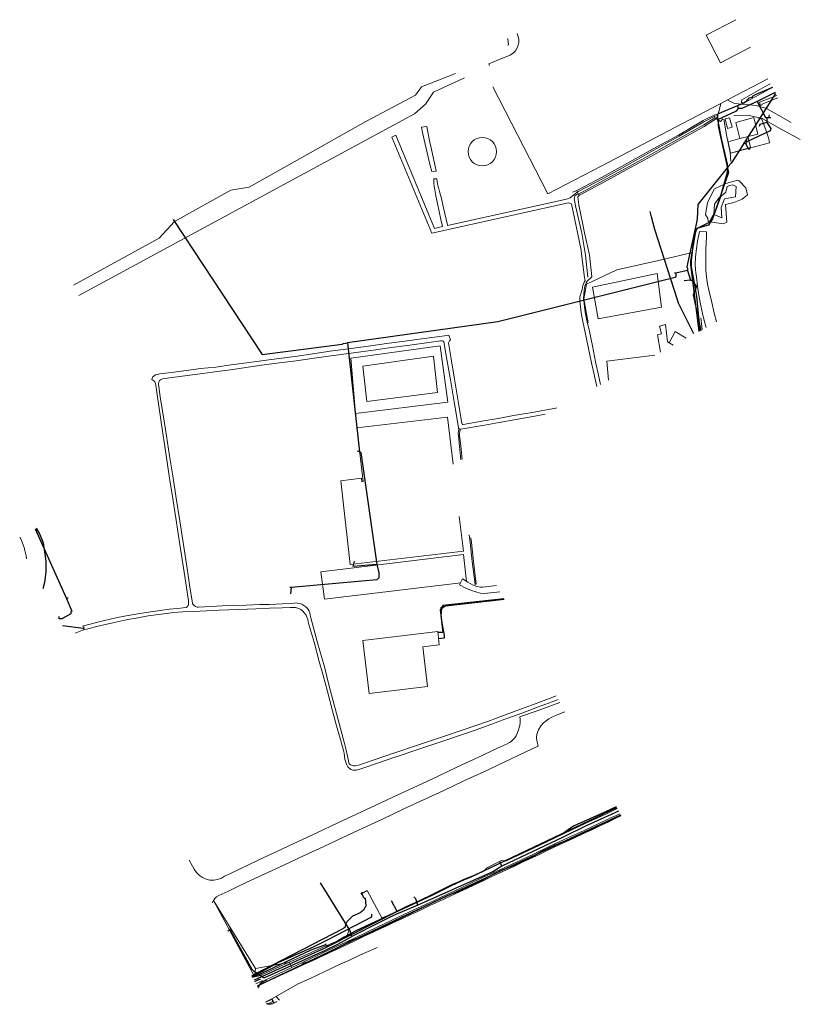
# Model space of a CAD drawing. Extents: x 81627 to 82001, y 447380 to 447852.
import ezdxf

# ---------------------------------------------------------------- set-up
doc = ezdxf.new("R2010")
doc.units = 0
doc.linetypes.add('TAUW_GELEIDEBAND', pattern=[0.338334, 0.088334, -0.0625, 0.0625, -0.0625, 0, -0.0625])
doc.layers.get('0').update_dxf_attribs({"linetype": 'CONTINUOUS'})
for name, color, linetype, lineweight in [('CI_B_-_EB00--E-_betonaanzicht 35', 8, 'CONTINUOUS', 18), ('CI_B_-_EQ06----_beschoeiing', 8, 'Tauw_Beschoeiing_Kunststof', 18), ('CI_B_-_ET02----_hekwerk', 8, 'Tauw_Hekwerk', 18), ('CI_B_-_EV00----_Geleidebanden_50-200', 8, 'TAUW_GELEIDEBAND', 18), ('CI_B_-_EV01----_kant rijbaan gv asfalt', 8, 'CONTINUOUS', 18), ('CI_B_-_EW00----_kant water', 8, 'CONTINUOUS', 18), ('CI_B_-_EW09----_taludlijnen', 8, 'CONTINUOUS', 18), ('XX_B_-_EB019---_terrein', 8, 'CONTINUOUS', 18), ('XX_B_-_EB02----_bijgebouw', 6, 'CONTINUOUS', 18), ('XX_B_-_EB03----_overige opstal', 6, 'CONTINUOUS', 18), ('XX_B_-_EB04----_kunstwerk', 6, 'CONTINUOUS', 18), ('XX_B_-_ET07----_sloot greppel', 8, 'CONTINUOUS', 18), ('XX_B_-_ET09----_insteek sloot', 8, 'CONTINUOUS', 18), ('XX_B_-_EV01----_kant gesloten verharding', 8, 'CONTINUOUS', 18), ('XX_B_-_EV02----_kant open verharding', 8, 'CONTINUOUS', 18), ('XX_B_-_EW00----_kant water', 8, 'CONTINUOUS', 18)]:
    doc.layers.add(name, color=color, linetype=linetype, lineweight=lineweight)
for name, color, linetype in [('datatransport_cif_0000585322', 3, 'Tauw_Telecommunicatie_Cai'), ('datatransport_KPN_0000546663', 3, 'Tauw_Telecommunicatie_Cai'), ('gas hoge druk_westlandinfra_0000580162', 2, 'Tauw_Gas_Hogedruk'), ('laagspanning_westlandinfra_0000580162', 1, 'Tauw_Elektra_Laagspanning'), ('riool onder druk_Gemeente Midden-Delfland_0000578531', 6, 'CONTINUOUS'), ('riool vrijverval_Gemeente Midden-Delfland_0000578531', 4, 'CONTINUOUS'), ('water_Evides_0000577079', 5, 'Tauw_Water')]:
    doc.layers.add(name, color=color, linetype=linetype)
doc.linetypes.add('Tauw_Beschoeiing_Kunststof', pattern='A,8,-1,[47,tcb_ltype.shx,S=1,R=0,X=0,Y=0],-1', length=10)
doc.linetypes.add('Tauw_Elektra_Laagspanning', pattern='A,4,-5,[155,tcb_ltype.shx,S=1,R=0,X=-2.5,Y=1],4', length=13)
doc.linetypes.add('Tauw_Gas_Hogedruk', pattern='A,4,-5,[133,tcb_ltype.shx,S=0.5,R=0,X=-3.5,Y=0],-3,[133,tcb_ltype.shx,S=0.5,R=0,X=-3.5,Y=0],-3,[133,tcb_ltype.shx,S=0.5,R=0,X=-3.5,Y=0],5', length=20)
doc.linetypes.add('Tauw_Hekwerk', pattern='A,9,-2.5,[150,tcb_ltype.shx,S=0.75,R=0,X=0,Y=0],-2.5', length=14)
doc.linetypes.add('Tauw_Telecommunicatie_Cai', pattern='A,4,-5,[142,tcb_ltype.shx,S=1,R=0,X=-3,Y=0.5],-2,[142,tcb_ltype.shx,S=1,R=0,X=-3,Y=0.5],4', length=15)
doc.linetypes.add('Tauw_Water', pattern='A,4,-5,[139,tcb_ltype.shx,S=0.5,R=0,X=-3.5,Y=0],4', length=13)

# ---------------------------------------------------------------- blocks, each defined once
blk = doc.blocks.new('sit_bs_bestaand-werkelijk-17-9-2013_con_projectcopy')
at = {"layer": 'CI_B_-_EB00--E-_betonaanzicht 35'}
for p, q in [((81739.86, 447389.49), (81742.72, 447390.83)), ((81740.43, 447388.43), (81743.45, 447389.84)), ((81742.92, 447390.81), (81742.72, 447390.83)), ((81743.45, 447389.84), (81742.92, 447390.81)), ((81743.07, 447390.55), (81744.89, 447391.4)), ((81743.19, 447390.33), (81745, 447391.18)), ((81745, 447391.18), (81744.89, 447391.4)), ((81744.62, 447380.67), (81747.63, 447382.09)), ((81745.19, 447379.62), (81747.93, 447380.9)), ((81747.62, 447381.48), (81747.9, 447381.6)), ((81747.62, 447381.48), (81748.36, 447380.11)), ((81747.63, 447382.09), (81748.63, 447380.25))]:
    blk.add_line(p, q, dxfattribs=at)
at = {"layer": 'CI_B_-_EQ06----_beschoeiing'}
for points in [[(81814.41, 447422.83), (81818.49, 447424.65), (81823.62, 447427.14), (81827.48, 447428.88), (81833.04, 447431.54), (81839.16, 447434.33), (81844.09, 447436.64), (81849.73, 447439.33), (81852.35, 447440.5), (81856.46, 447442.47), (81859.96, 447444.08), (81863.48, 447445.7), (81867.99, 447447.86), (81874.35, 447450.85), (81878.91, 447452.97), (81885.65, 447456.18), (81892.34, 447459.34), (81896.96, 447461.45), (81900.96, 447463.32), (81904.76, 447465.14), (81908.74, 447467), (81912.44, 447468.84), (81914.86, 447469.99)], [(81814.41, 447422.83), (81809.77, 447420.62), (81805.84, 447418.8), (81803.24, 447417.58), (81799.69, 447415.91), (81796.02, 447414.22), (81791.76, 447412.21), (81787.62, 447410.19), (81783.92, 447408.42), (81780.83, 447406.95), (81776.45, 447404.91), (81772.39, 447403.1), (81768.26, 447401.18), (81764.02, 447399.16), (81760.4, 447397.52), (81757.05, 447396.05)], [(81757.05, 447396.05), (81743.52, 447389.71), (81740.5, 447388.3)], [(81760.17, 447389.42), (81747.56, 447382.22), (81747.56, 447382.22), (81744.55, 447380.81)]]:
    blk.add_lwpolyline(points, dxfattribs=at)
at = {"layer": 'CI_B_-_ET02----_hekwerk'}
for p, q in [((81966.28, 447813.39), (81985.25, 447823.3)), ((81962.47, 447811.39), (81966.28, 447813.39)), ((81937.7, 447798.39), (81962.47, 447811.39)), ((81905.75, 447781.66), (81937.7, 447798.39)), ((81879.83, 447768.17), (81905.75, 447781.66))]:
    blk.add_line(p, q, dxfattribs=at)
for points in [[(81879.83, 447768.17), (81853.47, 447819.56)], [(81967.55, 447783.8), (81967.32, 447788.03), (81965.54, 447796.49), (81964.21, 447804.04)], [(81980.48, 447804.68), (81982.45, 447804.09), (81984.46, 447798.42), (81985.78, 447794.58), (81986.09, 447792.76), (81969.39, 447788.19)]]:
    blk.add_lwpolyline(points, dxfattribs=at)
at = {"layer": 'CI_B_-_EV00----_Geleidebanden_50-200'}
blk.add_line((81748.11, 447380.1), (81749.8, 447380.89), dxfattribs=at)
for start, end in [(125.4774, 162.5746), (254.1507, 286.28)]:
    blk.add_arc((81746.51, 447385.68), 5.8, start, end, dxfattribs=at)
at = {"layer": 'CI_B_-_EV01----_kant rijbaan gv asfalt'}
for points in [[(81757.04, 447397.27), (81759.47, 447398.42), (81769.26, 447402.95), (81777.1, 447406.66), (81785.77, 447410.74), (81793.99, 447414.65), (81805.01, 447419.93), (81813.51, 447423.88), (81822.85, 447428.29), (81831.04, 447432.12), (81837.95, 447435.33)], [(81755.86, 447399.81), (81760.54, 447401.87), (81773.91, 447407.83), (81782.2, 447411.41), (81783.07, 447412.09), (81783.53, 447412.67), (81783.92, 447413.35), (81784.15, 447414.01), (81784.31, 447414.74), (81784.35, 447415.48), (81784.25, 447416.07)]]:
    blk.add_lwpolyline(points, dxfattribs=at)
at = {"layer": 'CI_B_-_EW00----_kant water'}
for points in [[(81782.56, 447497.02), (81782.76, 447496.26), (81783.08, 447495.19), (81783.41, 447494.37), (81783.88, 447493.47), (81785.29, 447492.27), (81786.39, 447491.91), (81787.97, 447491.9), (81789.64, 447492.44), (81792.96, 447493.56), (81806.5, 447498.1), (81806.57, 447498.12), (81818.03, 447501.97), (81830.44, 447506.11), (81839.84, 447509.28), (81845.01, 447511.03), (81852.55, 447513.73), (81859.22, 447516.3), (81867.85, 447519.44), (81874.91, 447522.04), (81883.7, 447525.34)], [(81783.08, 447495.19), (81783.41, 447494.37), (81783.88, 447493.47), (81785.29, 447492.27), (81786.39, 447491.91), (81787.97, 447491.9), (81789.64, 447492.44), (81792.96, 447493.56), (81806.5, 447498.1), (81806.57, 447498.12), (81818.03, 447501.97), (81830.44, 447506.11), (81839.84, 447509.28), (81845.01, 447511.03), (81852.55, 447513.73), (81859.22, 447516.3), (81867.85, 447519.44), (81874.91, 447522.04), (81883.7, 447525.34), (81884.77, 447525.74)], [(81883.81, 447527.51), (81883, 447527.21), (81874.21, 447523.91), (81867.16, 447521.32), (81858.52, 447518.17), (81851.85, 447515.61), (81844.35, 447512.92), (81839.2, 447511.17), (81829.8, 447508.01), (81817.4, 447503.87), (81805.93, 447500.02), (81805.87, 447500), (81792.32, 447495.46), (81789.01, 447494.34), (81787.66, 447493.9), (81786.72, 447493.91), (81785.99, 447494.15), (81785.2, 447494.48), (81784.62, 447494.97)], [(81805.93, 447500.02), (81817.4, 447503.87), (81829.8, 447508.01), (81839.2, 447511.17), (81844.35, 447512.92), (81851.85, 447515.61), (81858.52, 447518.17), (81867.16, 447521.32), (81874.21, 447523.91), (81883, 447527.21), (81883.81, 447527.51)], [(81883.7, 447525.34), (81884.77, 447525.74)]]:
    blk.add_lwpolyline(points, dxfattribs=at)
at = {"layer": 'CI_B_-_EW09----_taludlijnen'}
for p, q in [((81739.63, 447396.79), (81739.21, 447392.89)), ((81751.21, 447381.64), (81749.49, 447383.32))]:
    blk.add_line(p, q, dxfattribs=at)
for points in [[(81964.97, 447763.06), (81965.6, 447754.7), (81963.85, 447753.8), (81956.66, 447754.93), (81956.51, 447756.53), (81955.42, 447758.17), (81956.36, 447764.15), (81959.77, 447770.59), (81965.16, 447773.19), (81970.86, 447774.74), (81971.5, 447774.45), (81974.7, 447771.14), (81975.53, 447767.71), (81972.93, 447765.72), (81968.97, 447764.08)], [(81962.91, 447761.71), (81964.49, 447765.84), (81969.79, 447766.83), (81970.17, 447771.77), (81968.5, 447772.56), (81967.17, 447772.21), (81965.74, 447771.76), (81965.21, 447769.05), (81961.84, 447766.2), (81959.77, 447763.2), (81959.36, 447758.32), (81963.19, 447756.7)]]:
    blk.add_lwpolyline(points, close=True, dxfattribs=at)
for points in [[(81719.48, 447429.43), (81739.21, 447392.89)], [(81719.48, 447429.43), (81739.63, 447396.79), (81755.63, 447399.7)], [(81760.17, 447389.42), (81761.21, 447389.9), (81765.86, 447392.06), (81772.52, 447395.22), (81780.27, 447398.85), (81784.41, 447400.67), (81790.07, 447403.36), (81797.34, 447406.59), (81797.97, 447406.88)]]:
    blk.add_lwpolyline(points, dxfattribs=at)
at = {"layer": 'XX_B_-_EB019---_terrein'}
for points in [[(81899.14, 447706.32), (81897.12, 447717.93), (81898.41, 447724.86), (81912.87, 447731.77), (81934.28, 447736.64), (81949.2, 447740.14)], [(81953.85, 447703.17), (81953.21, 447708.71)], [(81933.77, 447692.33), (81932.48, 447700.65), (81934.33, 447701.16), (81933.44, 447704.77), (81936.21, 447705.55), (81937.24, 447697.28), (81939.86, 447695.62)], [(81931.07, 447690.87), (81908.13, 447688), (81908.91, 447678.91)], [(81771.03, 447587.02), (81839.46, 447595.26), (81840.82, 447582.4)], [(81771.03, 447587.02), (81772.71, 447573.87), (81838.04, 447581.76)]]:
    blk.add_lwpolyline(points, dxfattribs=at)
for points in [[(81901.3, 447723.5), (81932.29, 447729.96), (81934.26, 447713.96), (81904.02, 447708.26)], [(81787.57, 447662.96), (81831.89, 447668.41), (81828.25, 447695.35), (81785.3, 447689.51)], [(81791.14, 447685.63), (81824.94, 447690.33), (81826.85, 447672.94), (81793.05, 447668.62)]]:
    blk.add_lwpolyline(points, close=True, dxfattribs=at)
at = {"layer": 'XX_B_-_EB02----_bijgebouw'}
for points in [[(81969.91, 447851.73), (81955.81, 447844.33), (81962.66, 447831.08), (81976.99, 447838.6)], [(81971.89, 447794.83), (81966.27, 447793.24), (81967.42, 447787.76), (81977.06, 447790.39), (81975.79, 447795.68)], [(81939.86, 447695.62), (81938.08, 447696.75), (81940.88, 447702.16), (81946.2, 447699.04)]]:
    blk.add_lwpolyline(points, dxfattribs=at)
for points in [[(81968.29, 447800.14), (81966.99, 447804.6), (81964.88, 447804.12), (81965.98, 447799.61)], [(81971.91, 447794.74), (81969.99, 447802.47), (81978.65, 447804.77), (81980.46, 447796.81)]]:
    blk.add_lwpolyline(points, close=True, dxfattribs=at)
blk.add_circle((81848.39, 447788.46), 6.82, dxfattribs=at)
at = {"layer": 'XX_B_-_EB03----_overige opstal'}
for points in [[(81834.4, 447638.68), (81831.75, 447661.1), (81788.29, 447655.97), (81791.31, 447630.25), (81790.62, 447630.15), (81790.4, 447631.85), (81780.49, 447630.62), (81785.04, 447590.57), (81839.32, 447596.93)], [(81839.32, 447596.93), (81837.36, 447613.55)], [(81827.76, 447551.99), (81827.09, 447558.36), (81791.09, 447554.12), (81794.22, 447528.69), (81822.12, 447532.04), (81819.87, 447551.08), (81827.76, 447551.99)]]:
    blk.add_lwpolyline(points, dxfattribs=at)
at = {"layer": 'XX_B_-_EB04----_kunstwerk'}
blk.add_lwpolyline([(81893.79, 447769.3), (81894.02, 447768.87), (81894.2, 447768.33), (81894.53, 447767.77)], dxfattribs=at)
at = {"layer": 'XX_B_-_ET07----_sloot greppel'}
for points in [[(81896.26, 447722.29), (81896.68, 447724.29), (81897.3, 447725.87), (81897.66, 447726.72), (81897.47, 447728.12)], [(81897.24, 447722.09), (81897.64, 447724.01), (81898.22, 447725.49), (81898.62, 447726.42), (81900.95, 447728.45)], [(81838.17, 447640.72), (81837.45, 447647.14), (81836.91, 447652.41), (81836.88, 447653.38), (81836.97, 447654.44), (81837.15, 447655.23), (81837.22, 447655.68)], [(81837.78, 447655.41), (81837.73, 447655.11), (81837.57, 447654.34), (81837.48, 447653.36), (81837.51, 447652.45), (81838.05, 447647.2), (81838.74, 447641.03)], [(81842.9, 447603.29), (81843.15, 447601.08), (81844.22, 447591.95), (81845.51, 447581.02), (81844.91, 447580.94), (81843.62, 447591.89), (81842.55, 447601.02), (81842.14, 447604.71)]]:
    blk.add_lwpolyline(points, dxfattribs=at)
at = {"layer": 'XX_B_-_ET09----_insteek sloot'}
for points in [[(81792.5, 447802.88), (81816.29, 447815.53), (81819.3, 447819.58), (81835.56, 447825.94)], [(81798.2, 447797.03), (81815.83, 447806.58), (81821.09, 447811.21), (81825.01, 447816.95), (81839.82, 447823.91)], [(81987.41, 447819.3), (81986.21, 447818.64), (81973.89, 447811.91), (81972.78, 447812.05), (81972.66, 447812.21), (81972.78, 447813.31), (81984.11, 447819.62), (81986.51, 447820.97)], [(81792.5, 447802.88), (81736.54, 447771.46), (81727.9, 447769.98), (81700.82, 447754.93), (81693.45, 447747.03), (81652.31, 447724.48)], [(81891.7, 447768.97), (81893.75, 447769.78), (81905.8, 447776.16), (81916.64, 447782.06), (81928.59, 447788.78), (81942.42, 447796.43), (81954.35, 447803.33), (81959.86, 447806.05), (81960.85, 447806.12), (81961.23, 447805.33), (81960.21, 447804.01), (81954.85, 447800.5), (81942.09, 447793.56), (81929.54, 447786.35), (81917.69, 447779.95), (81905.21, 447773.09), (81895.06, 447767.63), (81894.14, 447766.73), (81894.73, 447763), (81897.36, 447749.6), (81899.73, 447738.97), (81900.95, 447728.45)], [(81655.01, 447719.46), (81798.2, 447797.03)], [(81829.35, 447752.52), (81825.43, 447751.65), (81806.86, 447796.28), (81805.03, 447795.48), (81824.23, 447749.33), (81889.7, 447763.89), (81891.12, 447763.38), (81895.71, 447741.94), (81897.47, 447728.12)], [(81888.85, 447765.74), (81831.72, 447753.04)], [(81699.78, 447623.11), (81698.43, 447631.95), (81696.69, 447643.82), (81694.63, 447657.57), (81692.36, 447673.07), (81691.89, 447676.25), (81691.74, 447677.27), (81691.34, 447678.03), (81690.88, 447678.59), (81690.38, 447678.92), (81689.87, 447679.18), (81690.02, 447679.76), (81690.35, 447680.45), (81691.02, 447680.97), (81691.7, 447681.48), (81692.44, 447681.68), (81693.79, 447681.85), (81700.68, 447682.75), (81707.72, 447683.69), (81713.23, 447684.43), (81720.57, 447685.19), (81727.92, 447686.26), (81735.34, 447687.17), (81740.32, 447687.81), (81745.99, 447688.61), (81752.32, 447689.47), (81758.47, 447690.29), (81766.02, 447691.41), (81775.5, 447692.74), (81786.71, 447694.3), (81794.92, 447695.42), (81802.39, 447696.48)]]:
    blk.add_lwpolyline(points, dxfattribs=at)
at = {"layer": 'XX_B_-_EV01----_kant gesloten verharding'}
for p, q in [((81710.29, 447444.36), (81707.86, 447448.76)), ((81722.04, 447431.71), (81726.32, 447433.72)), ((81742.71, 447393.81), (81755.86, 447399.81)), ((81743.95, 447391.1), (81757.04, 447397.27)), ((81755.86, 447399.81), (81757.04, 447397.27)), ((81741.9, 447393.44), (81742.71, 447393.81))]:
    blk.add_line(p, q, dxfattribs=at)
for points in [[(81966.18, 447813.17), (81969.27, 447811.6), (81979.68, 447810.62), (81984.63, 447809.2), (81996.53, 447802.41)], [(81990.13, 447814.28), (81982.46, 447811.3), (81982.61, 447810.9), (81981.73, 447810.66), (81981.29, 447812.16), (81989.57, 447815.31)], [(81963.72, 447804.13), (81962.65, 447802.95), (81960.87, 447804.07), (81962.75, 447811.43)], [(82000.89, 447794.34), (81991.42, 447799.35), (81982.59, 447804.38), (81975.88, 447805.92), (81969.07, 447805.85)], [(81856.84, 447577.46), (81849.43, 447576.58), (81847.4, 447576.8), (81843.3, 447577.99), (81840.5, 447579.15), (81837.54, 447580.75), (81838.92, 447583.55), (81841.52, 447581.97), (81843.64, 447580.82), (81845.75, 447579.99), (81847.56, 447579.67), (81848.6, 447579.65), (81855.25, 447580.42)], [(81723.34, 447440.06), (81724.81, 447441.08), (81727.61, 447442.28), (81732.26, 447444.55), (81740.68, 447448.56), (81750.15, 447453.06), (81760.16, 447457.65), (81769.35, 447462.04), (81778.79, 447466.44), (81788.03, 447470.74), (81797.36, 447475.12), (81807.9, 447479.99), (81817.37, 447484.4), (81826.87, 447488.89), (81836.57, 447493.41), (81845.92, 447497.82), (81855.62, 447502.36), (81859.61, 447504.23), (81861.52, 447505.15), (81862.26, 447505.68), (81863.94, 447507.42), (81864.59, 447508.29), (81865.64, 447510.67), (81866.32, 447513.23), (81866.55, 447514.96), (81866.48, 447516.52), (81866.37, 447517.33), (81866.42, 447517.42), (81866.69, 447517.57), (81874.73, 447520.41), (81885.52, 447524.35)], [(81887.98, 447519.78), (81885.12, 447518.78), (81881.43, 447517.12), (81880.38, 447516.55), (81877.74, 447514.6), (81876.44, 447513.09), (81875.29, 447511.29), (81874.61, 447509.14), (81874.46, 447507.33), (81874.67, 447505.32), (81875.02, 447504.1), (81875.25, 447503.53), (81875.2, 447503.43), (81874.75, 447503.16), (81865.87, 447499.1), (81858.86, 447495.76), (81849.08, 447491.16), (81839.61, 447486.71), (81829.92, 447482.18), (81820.52, 447477.83), (81810.82, 447473.27), (81800.48, 447468.43), (81791.09, 447464.06), (81781.55, 447459.6), (81772.46, 447455.35), (81763.06, 447450.95), (81753.29, 447446.41), (81743.52, 447441.83), (81735.53, 447438.16), (81729.96, 447435.49), (81726.32, 447433.72)], [(81801.98, 447421.76), (81805.58, 447423.3), (81812.27, 447426.66), (81820.2, 447430.19), (81829.79, 447434.62), (81837.8, 447438.38), (81848.42, 447443.2), (81849.21, 447443.65), (81849.9, 447444.26), (81850.44, 447444.81), (81850.58, 447445.03), (81857.92, 447448.68), (81858.8, 447448.39), (81859.36, 447448.41), (81860.07, 447448.42), (81861.02, 447448.9), (81875.69, 447455.79), (81887.71, 447461.49), (81898.02, 447466.42), (81907.56, 447470.85), (81913, 447473.43)], [(81837.95, 447435.33), (81847.93, 447440.03), (81856.88, 447444.11), (81864.41, 447447.59), (81872.29, 447451.35), (81881.48, 447455.71), (81889.42, 447459.42), (81897.17, 447463), (81907.58, 447467.88), (81914.33, 447470.98)], [(81790.22, 447432.5), (81793.18, 447434.12), (81800.3, 447421.08), (81801.98, 447421.76)]]:
    blk.add_lwpolyline(points, dxfattribs=at)
for points in [[(81629.86, 447593.24, 0.095138), (81626.58, 447603.67)], [(81710.29, 447444.36, 0.398002), (81723.34, 447440.06)]]:
    blk.add_lwpolyline(points, format="xyb", dxfattribs=at)
for centre, start, end in [((81724.59, 447426.28), 115.1733, 160.7447), ((81739.38, 447398.88), 255.9807, 294.7595), ((81746.51, 447385.68), 115.2478, 160.7447), ((81746.51, 447385.68), 255.9807, 282.8365)]:
    blk.add_arc(centre, 6, start, end, dxfattribs=at)
at = {"layer": 'XX_B_-_EV02----_kant open verharding'}
for points in [[(81865.18, 447845.12), (81865.74, 447843.08), (81865.87, 447842.17), (81865.88, 447840.72), (81865.64, 447839.5), (81865.14, 447838.18), (81864.33, 447836.8), (81863.32, 447835.83), (81861.7, 447834.65), (81857.32, 447832.97), (81851.57, 447830.53), (81851.85, 447829.7)], [(81860.59, 447842.64), (81860.61, 447842.59), (81860.96, 447839.63), (81860.55, 447839.46)]]:
    blk.add_lwpolyline(points, dxfattribs=at)
at = {"layer": 'XX_B_-_EW00----_kant water'}
for p, q in [((81653.24, 447557.63), (81657.25, 447559.24)), ((81783.16, 447501.45), (81784.62, 447494.97)), ((81782.11, 447500), (81782.56, 447497.02))]:
    blk.add_line(p, q, dxfattribs=at)
for points in [[(81892.26, 447767.81), (81894.3, 447769.42), (81906.29, 447775.57), (81917.09, 447781.47), (81928.92, 447788.22), (81942.75, 447795.88), (81954.65, 447802.69), (81959.83, 447805.47), (81959.85, 447804.68), (81954.55, 447801.25), (81941.61, 447794.17), (81929.18, 447787.02), (81917.44, 447780.53), (81904.8, 447773.62), (81894.56, 447768.13), (81893.74, 447767.98), (81892.79, 447767.28), (81892.48, 447766.03), (81893.09, 447762.42), (81896.12, 447749.42), (81897.87, 447738.89), (81899.03, 447728.33)], [(81819.28, 447800.14), (81819.8, 447797.65), (81821.08, 447792.06), (81822.48, 447785.8), (81823.39, 447781.89), (81824.19, 447778.94), (81826.17, 447779.16), (81826.33, 447779.31), (81824.87, 447785.84), (81824.12, 447789.53), (81822.99, 447794.49), (81821.8, 447800.57), (81819.28, 447800.14)], [(81831.72, 447753.04), (81831.66, 447753.33), (81829.85, 447761.52), (81828.73, 447766.7), (81828.4, 447767.67), (81827.82, 447769.32), (81827.32, 447771.31), (81826.99, 447772.83), (81826.72, 447774.33), (81826.62, 447775.5), (81825.15, 447775.38), (81825.19, 447773.42), (81825.31, 447771.75), (81825.59, 447770.12), (81826.14, 447767.25)], [(81829.35, 447752.52), (81828.59, 447755.88), (81826.89, 447763.64), (81826.14, 447767.25)], [(81888.85, 447765.74), (81890.48, 447766.37), (81892.26, 447767.81)], [(81960.67, 447706.85), (81959.64, 447711.07), (81958.39, 447716.18), (81957.13, 447721.39), (81956.33, 447724.9), (81956.03, 447727.19), (81955.79, 447729.8), (81955.66, 447731.56), (81955.55, 447734.73), (81955.51, 447738.42), (81955.62, 447741.85), (81955.73, 447744.56), (81955.84, 447747.81), (81955.95, 447750), (81952.52, 447750.19), (81951.62, 447745.47), (81951.12, 447741.96), (81950.71, 447737.9), (81950.52, 447734.57), (81950.69, 447731.83), (81950.86, 447730.53), (81951.08, 447728.47)], [(81951.08, 447728.47), (81951.58, 447724.03), (81952.22, 447719.71), (81952.85, 447716.15), (81954.12, 447710.02), (81955.03, 447706.31), (81955.4, 447705.14), (81955.78, 447704.21)], [(81896.26, 447722.29), (81895.23, 447718.79), (81895.2, 447716.75), (81895.43, 447714.01), (81895.77, 447711.19), (81896.6, 447707.03), (81897.78, 447701.73), (81899.22, 447694.89), (81900.79, 447687.24), (81902.18, 447680.82), (81903.26, 447675.85)], [(81905.09, 447676.84), (81904.14, 447681.24), (81902.75, 447687.66), (81901.18, 447695.29), (81899.74, 447702.15), (81898.56, 447707.45), (81897.75, 447711.51), (81897.41, 447714.21), (81896.88, 447717.99), (81897.24, 447722.09)], [(81802.39, 447696.48), (81811.21, 447697.62), (81820.54, 447698.83), (81829.18, 447700), (81832.33, 447700.47), (81833.13, 447698.18)], [(81693.41, 447674.77), (81693.11, 447676.73), (81693.29, 447678.1), (81693.55, 447678.71), (81694.14, 447679.11), (81695, 447679.49), (81696.02, 447679.66), (81704.56, 447680.75), (81710.73, 447681.62), (81720.11, 447682.93), (81728.78, 447684.07), (81736.17, 447685.09), (81742.58, 447686), (81749.95, 447686.99), (81759.12, 447688.18), (81766.7, 447689.22), (81774.6, 447690.34), (81782.02, 447691.35), (81790.13, 447692.46)], [(81759.7, 447572.04), (81758.18, 447571.92), (81752.59, 447571.61), (81746.36, 447571.33), (81741.51, 447571.24), (81735.1, 447571.06), (81730.51, 447570.92), (81728.93, 447570.93), (81720.95, 447570.53), (81712.39, 447570), (81711.6, 447570.03), (81710.84, 447570.31), (81710.21, 447570.77), (81709.78, 447571.28), (81709.47, 447571.81), (81709.22, 447573.03), (81708.23, 447579.69), (81706.91, 447588.51), (81705.29, 447598.9), (81703.37, 447611.38), (81701.6, 447622.34), (81700.04, 447632.96), (81698.47, 447642.57), (81696.92, 447652.2), (81695.35, 447662.27), (81694.01, 447670.81), (81693.41, 447674.77)], [(81667.3, 447563.7), (81672.72, 447564.85), (81677.68, 447565.88), (81683.16, 447566.9), (81688.4, 447567.72), (81693.99, 447568.49), (81698.29, 447569.03), (81702.43, 447569.45), (81705.02, 447569.69), (81706.37, 447569.84), (81706.85, 447570.27), (81707.31, 447570.78), (81707.52, 447571.26), (81707.59, 447571.77), (81707.5, 447573.01), (81705.38, 447586.76), (81703.24, 447601.1), (81701.74, 447610.68), (81699.78, 447623.11)], [(81657.25, 447559.24), (81658.65, 447559.57), (81664.85, 447561.07), (81671.24, 447562.47), (81678.48, 447564.12), (81682.45, 447564.82), (81688.24, 447565.84), (81694.47, 447566.66), (81700.47, 447567.42), (81704.81, 447567.79), (81709.84, 447568), (81716.12, 447568.28), (81722.24, 447568.54), (81731.47, 447568.94), (81739.85, 447569.22)], [(81739.85, 447569.22), (81746.33, 447569.5), (81752.43, 447569.78), (81756.29, 447569.92), (81758.8, 447569.89), (81760.4, 447569.37), (81761.37, 447568.89), (81762.38, 447568.14), (81763.92, 447566.16), (81764.73, 447564.1), (81765.11, 447562.27), (81765.88, 447559.72), (81767.74, 447553.19), (81770.21, 447543.91), (81771.86, 447537.88), (81774.1, 447529.54), (81776.61, 447520.29), (81778.54, 447513.17), (81780.33, 447506.66), (81781.81, 447501.32), (81782.11, 447500)], [(81667.3, 447563.7), (81662.78, 447562.55), (81656.75, 447560.97)], [(81783.16, 447501.45), (81782.35, 447504.7), (81778.43, 447519.09), (81775.02, 447532.18), (81772.66, 447541.41), (81769.45, 447552.98), (81766.23, 447564.91), (81765.93, 447566.2)], [(81784.62, 447494.97), (81785.2, 447494.48), (81785.99, 447494.15), (81786.72, 447493.91), (81787.66, 447493.9), (81789.01, 447494.34), (81792.32, 447495.46), (81805.87, 447500)]]:
    blk.add_lwpolyline(points, dxfattribs=at)
for points in [[(81790.13, 447692.46), (81797.27, 447693.46), (81803.55, 447694.32), (81813.64, 447695.73), (81822.71, 447697), (81828.48, 447697.77), (81829.17, 447697.81), (81829.63, 447697.56), (81830.02, 447697.27), (81831.46, 447688.83), (81832.97, 447679.93), (81834.92, 447668.44), (81836.93, 447656.24, 0.415513), (81838.09, 447655.41), (81849.43, 447657.33), (81856.42, 447658.6), (81863.72, 447659.92), (81873.64, 447661.63), (81878.54, 447662.51)], [(81884.21, 447665.57), (81883.6, 447665.46), (81879.11, 447664.64), (81873.3, 447663.59), (81863.38, 447661.88), (81856.06, 447660.56), (81849.09, 447659.31), (81839.24, 447657.64, -0.415513), (81838.66, 447658.05), (81836.9, 447668.76), (81834.95, 447680.27), (81833.44, 447689.17), (81832.14, 447696.72), (81832.73, 447697.67), (81833.13, 447698.18)]]:
    blk.add_lwpolyline(points, format="xyb", dxfattribs=at)
blk.add_arc((81758.92, 447564.97), 7.11, 9.974, 83.7033, dxfattribs=at)

msp = doc.modelspace()

# ---------------------------------------------------------------- linework, layer by layer
at = {"layer": 'datatransport_cif_0000585322'}
for points in [[(81988.76, 447816.8), (81980.17, 447812.5)], [(81980.17, 447812.5), (81972.83, 447809.17), (81971.17, 447809.17)], [(81980.17, 447812.5), (81984.17, 447804.83), (81984.83, 447804.83)], [(81971.17, 447809.17), (81970.17, 447807.83), (81969.5, 447807.5), (81961.5, 447803.83)], [(81971.17, 447809.17), (81971.17, 447810.17)], [(81961.5, 447803.83), (81961.5, 447800.83), (81962.17, 447797.83), (81966.5, 447778.5), (81958.83, 447756.17), (81956.83, 447753.17), (81951.83, 447751.83), (81950.83, 447751.17), (81948.17, 447736.17), (81948.17, 447734.17), (81952.25, 447702.3)], [(81961.5, 447803.83), (81960.17, 447804.17)], [(81984.83, 447802.5), (81986.83, 447799.5), (81986.5, 447798.5), (81975.17, 447793.17)], [(81984.83, 447802.5), (81981.5, 447801.5), (81981.17, 447800.5)], [(81984.83, 447804.83), (81985.83, 447804.83)], [(81984.83, 447804.83), (81984.83, 447802.5)], [(81985.83, 447804.83), (81986.17, 447806.17)], [(81985.83, 447804.83), (81986.83, 447804.83)], [(81975.17, 447793.17), (81974.5, 447793.83)], [(81975.17, 447793.17), (81974.83, 447792.17)], [(81974.83, 447792.17), (81973.5, 447792.5)], [(81974.83, 447792.17), (81975.83, 447789.83), (81976.83, 447789.83)], [(81633.94, 447607.64), (81648.83, 447574.5)], [(81648.83, 447574.5), (81651.5, 447568.17), (81651.17, 447567.83), (81651.17, 447566.83), (81646.83, 447564.5), (81645.5, 447564.5)], [(81648.83, 447574.5), (81649.83, 447574.5)], [(81645.5, 447564.5), (81645.43, 447564.4)], [(81645.5, 447564.5), (81645.5, 447565.5)], [(81914.67, 447470.34), (81809.5, 447421.17), (81740.45, 447388.38)], [(81738.05, 447392.84), (81750.83, 447399.83), (81767.5, 447407.17), (81774.17, 447410.5), (81795.5, 447421.5), (81795.5, 447422.83)]]:
    msp.add_lwpolyline(points, dxfattribs=at)
at = {"layer": 'datatransport_KPN_0000546663'}
for points in [[(81912.56, 447474.26), (81907.5, 447471.83), (81892.5, 447465.17), (81890.17, 447463.83), (81887.17, 447461.5), (81885.17, 447460.5), (81844.83, 447441.5), (81838.83, 447439.17), (81824.17, 447431.83), (81787.83, 447414.83), (81782.17, 447411.83), (81776.17, 447408.17), (81772.83, 447406.5), (81738.96, 447391.15)], [(81914.78, 447470.14), (81891.17, 447459.17), (81882.83, 447455.83), (81877.5, 447453.17), (81871.17, 447449.5), (81866.83, 447447.5), (81857.5, 447443.83), (81853.5, 447441.83), (81846.17, 447437.83), (81837.5, 447433.83), (81831.83, 447431.83), (81828.5, 447430.17), (81790.5, 447411.83), (81786.5, 447410.5), (81781.17, 447407.83), (81773.83, 447403.83), (81766.5, 447400.5), (81762.5, 447399.17), (81761.83, 447398.5), (81740.5, 447388.31)]]:
    msp.add_lwpolyline(points, dxfattribs=at)
at = {"layer": 'gas hoge druk_westlandinfra_0000580162'}
for points in [[(81989.02, 447816.33), (81967.83, 447783.17), (81966.5, 447781.5), (81951.83, 447763.17), (81951.5, 447756.17), (81951.17, 447754.5), (81946.5, 447733.17), (81946.83, 447732.5), (81946.83, 447731.5)], [(81700.09, 447756), (81742.83, 447691.17), (81781.17, 447696.17), (81781.83, 447696.5), (81783.83, 447696.83)], [(81946.83, 447731.5), (81941.17, 447730.17)], [(81946.83, 447731.5), (81948.17, 447726.83)], [(81941.17, 447730.17), (81941.17, 447728.5), (81940.83, 447728.17), (81855.83, 447706.83), (81783.83, 447696.83)], [(81941.17, 447730.17), (81940.5, 447730.17)], [(81948.17, 447726.83), (81945.17, 447726.5)], [(81948.17, 447726.83), (81948.83, 447726.83), (81949.17, 447726.17), (81951.17, 447723.83), (81949.5, 447719.83), (81953.12, 447702.77)], [(81783.83, 447696.83), (81789.5, 447644.5)], [(81789.5, 447644.5), (81788.5, 447644.83)], [(81789.5, 447644.5), (81790.17, 447644.17), (81797.83, 447590.5)], [(81797.83, 447590.5), (81798.83, 447586.5), (81798.83, 447584.17), (81797.83, 447583.17), (81756.83, 447579.5)], [(81797.83, 447590.5), (81786.5, 447589.5), (81787.17, 447592.17)], [(81756.83, 447579.5), (81756.17, 447579.5)], [(81756.83, 447579.5), (81756.5, 447576.5)], [(81913.64, 447472.25), (81898.17, 447465.17), (81887.17, 447459.83), (81857.83, 447445.83)], [(81857.83, 447445.83), (81853.5, 447443.17), (81849.83, 447441.5), (81817.5, 447427.17)], [(81857.83, 447445.83), (81856.83, 447448.17)], [(81785.83, 447412.17), (81784.83, 447415.17), (81782.83, 447418.5), (81770.83, 447437.83)], [(81817.5, 447427.17), (81816.5, 447430.17), (81815.83, 447430.83), (81815.5, 447431.17)], [(81817.5, 447427.17), (81805.83, 447422.17), (81798.5, 447418.5), (81785.83, 447412.17)], [(81727.5, 447415.17), (81726.29, 447414.62)], [(81727.5, 447415.17), (81727.5, 447415.83)], [(81727.5, 447415.17), (81737.83, 447396.5), (81738.5, 447395.83), (81743.5, 447392.5), (81744.17, 447392.5), (81773.17, 447405.5), (81779.17, 447408.5), (81785.83, 447412.17)], [(81739.26, 447390.59), (81741.17, 447391.5), (81742.17, 447391.83)]]:
    msp.add_lwpolyline(points, dxfattribs=at)
at = {"layer": 'laagspanning_westlandinfra_0000580162'}
for points in [[(81634.51, 447607.95), (81636.17, 447604.83), (81637.83, 447600.83), (81639.17, 447592.17), (81639.17, 447587.17), (81638.5, 447581.83), (81637.67, 447578.78)], [(81858.91, 447573.64), (81830.83, 447570.5), (81830.17, 447570.17), (81828.83, 447569.17)], [(81828.83, 447569.17), (81828.5, 447566.17), (81828.83, 447563.5), (81830.17, 447556.5), (81830.17, 447555.17), (81827.17, 447554.83)], [(81828.83, 447569.17), (81828.5, 447569.83)], [(81912.83, 447473.75), (81842.83, 447440.5), (81833.83, 447436.83), (81823.5, 447431.83), (81807.5, 447424.17)], [(81807.5, 447424.17), (81804.83, 447429.17)], [(81807.5, 447424.17), (81774.83, 447407.5), (81773.83, 447407.5), (81773.17, 447408.17)], [(81773.17, 447408.17), (81766.17, 447405.5), (81739.83, 447393.17), (81738.26, 447392.46)], [(81773.17, 447408.17), (81773.5, 447408.83)]]:
    msp.add_lwpolyline(points, dxfattribs=at)
at = {"layer": 'riool onder druk_Gemeente Midden-Delfland_0000578531'}
for points in [[(81987.49, 447819.16), (81979.5, 447815.83), (81977.83, 447814.83), (81977.83, 447814.5)], [(81974.17, 447811.83), (81961.17, 447806.5), (81961.17, 447803.83), (81963.17, 447794.17), (81965.83, 447782.5), (81965.83, 447778.5), (81965.17, 447776.17), (81962.17, 447765.5), (81959.83, 447759.5), (81957.17, 447754.5), (81956.5, 447754.17), (81951.83, 447751.83), (81951.17, 447751.17), (81949.83, 447747.83), (81948.5, 447736.17), (81948.5, 447733.17), (81951.17, 447719.17), (81952.78, 447702.59)], [(81975.17, 447813.17), (81974.83, 447812.17), (81974.17, 447812.17)], [(81974.17, 447812.17), (81974.17, 447811.83)], [(81975.5, 447813.5), (81975.17, 447813.17)], [(81975.5, 447813.5), (81975.83, 447813.5)], [(81976.17, 447814.17), (81975.83, 447813.83)], [(81975.83, 447813.83), (81975.83, 447813.5)], [(81977.83, 447814.5), (81976.17, 447814.17)], [(81792.17, 447430.5), (81792.5, 447426.83), (81792.17, 447426.17), (81791.5, 447424.83), (81789.83, 447423.5), (81786.17, 447421.83), (81783.5, 447419.17), (81782.83, 447417.83), (81782.5, 447416.5), (81781.5, 447415.83), (81737.85, 447393.2)], [(81791.83, 447430.5), (81790.5, 447432.83), (81790.83, 447433.17), (81791.17, 447433.17)], [(81791.83, 447430.5), (81792.17, 447430.5)]]:
    msp.add_lwpolyline(points, dxfattribs=at)
at = {"layer": 'riool vrijverval_Gemeente Midden-Delfland_0000578531'}
for points in [[(81657.17, 447559.83), (81647.18, 447561.17)], [(81657.17, 447559.83), (81657.5, 447560.83)], [(81657.17, 447559.83), (81657.5, 447559.17)]]:
    msp.add_lwpolyline(points, dxfattribs=at)
at = {"layer": 'water_Evides_0000577079'}
for points in [[(81949.9, 447701.03), (81942.5, 447715.83), (81941.83, 447717.83), (81931.17, 447751.17), (81929.5, 447757.17), (81928.83, 447759.83)], [(81858.7, 447574.03), (81829.5, 447570.83), (81828.17, 447568.83), (81829.5, 447557.83), (81827.17, 447557.83)]]:
    msp.add_lwpolyline(points, dxfattribs=at)

# ---------------------------------------------------------------- block references
msp.add_blockref('sit_bs_bestaand-werkelijk-17-9-2013_con_projectcopy', (0, 0))

doc.saveas('drawing.dxf')
